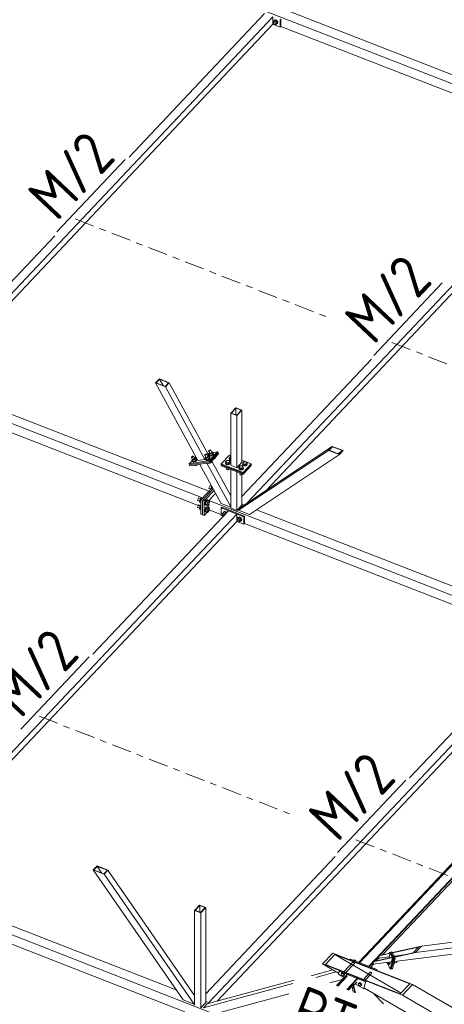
# Model space of a CAD drawing. Header units: millimetres. Extents: x -681 to 506, y -45 to 794.
# Tile 248 of 256: x 183 to 222, y 322 to 412. Entities that reach past the tile are written whole.
import ezdxf

# ---------------------------------------------------------------- set-up
doc = ezdxf.new("R2010")
doc.units = ezdxf.units.MM
doc.header["$LTSCALE"] = 0.6
doc.linetypes.add('XKITLINE00', pattern=[0])
doc.linetypes.add('XKITLINE03', pattern=[6, 3, -1, 1, -1])
for name, color, linetype, lineweight in [('Bolt', 7, 'Continuous', 0), ('Part', 2, 'Continuous', 0), ('PartMark', 3, 'Continuous', 0), ('S-GRID', 1, 'Continuous', 0)]:
    doc.layers.add(name, color=color, linetype=linetype, lineweight=lineweight)
doc.styles.add('ISOCPEUR', font='ISOCPEUR.TTF')

msp = doc.modelspace()

# ---------------------------------------------------------------- linework, layer by layer
at = {"layer": 'Bolt', "color": 3, "linetype": 'XKITLINE00', "lineweight": 0}
for p, q in [((206.373, 411.547), (206.455, 411.643)), ((206.454, 411.649), (206.477, 411.719)), ((206.455, 411.643), (206.454, 411.649)), ((206.455, 411.643), (206.547, 411.74)), ((206.455, 411.643), (206.62, 411.579)), ((206.477, 411.719), (206.542, 411.751)), ((206.477, 411.719), (206.495, 411.737)), ((206.559, 411.77), (206.495, 411.737)), ((206.542, 411.751), (206.63, 411.738)), ((206.712, 411.676), (206.547, 411.74)), ((206.647, 411.756), (206.559, 411.77)), ((206.62, 411.579), (206.712, 411.676)), ((206.63, 411.738), (206.717, 411.683)), ((206.735, 411.701), (206.647, 411.756)), ((206.794, 411.517), (206.712, 411.676)), ((206.717, 411.683), (206.782, 411.6)), ((206.799, 411.618), (206.735, 411.701)), ((206.402, 411.49), (206.373, 411.547)), ((206.396, 411.471), (206.409, 411.509)), ((206.409, 411.424), (206.396, 411.471)), ((206.409, 411.509), (206.455, 411.558)), ((206.409, 411.509), (206.444, 411.526)), ((206.444, 411.379), (206.409, 411.424)), ((206.444, 411.526), (206.491, 411.519)), ((206.491, 411.349), (206.444, 411.379)), ((206.491, 411.519), (206.539, 411.489)), ((206.539, 411.342), (206.491, 411.349)), ((206.539, 411.489), (206.573, 411.445)), ((206.573, 411.359), (206.539, 411.342)), ((206.553, 411.349), (206.62, 411.323)), ((206.573, 411.445), (206.586, 411.397)), ((206.573, 411.359), (206.62, 411.408)), ((206.586, 411.397), (206.573, 411.359)), ((206.62, 411.579), (206.702, 411.419)), ((206.62, 411.323), (206.712, 411.421)), ((206.62, 411.323), (206.702, 411.419)), ((206.702, 411.419), (206.794, 411.517)), ((206.717, 411.41), (206.704, 411.412)), ((206.712, 411.421), (206.794, 411.517)), ((206.782, 411.443), (206.717, 411.41)), ((206.782, 411.6), (206.805, 411.512)), ((206.805, 411.512), (206.782, 411.443)), ((206.782, 411.443), (206.799, 411.461)), ((206.823, 411.53), (206.799, 411.618)), ((206.799, 411.461), (206.823, 411.53)), ((200.137, 371.978), (200.177, 372.01)), ((200.177, 372.01), (200.227, 372.037)), ((200.227, 372.037), (200.275, 372.052)), ((200.275, 372.052), (200.308, 372.05)), ((200.317, 372.033), (200.299, 372.004)), ((200.308, 372.05), (200.317, 372.033)), ((200.423, 371.839), (200.308, 372.05)), ((200.465, 372.315), (200.483, 372.344)), ((200.473, 372.298), (200.465, 372.315)), ((200.506, 372.296), (200.473, 372.298)), ((200.588, 372.086), (200.473, 372.298)), ((200.483, 372.344), (200.523, 372.376)), ((200.554, 372.311), (200.506, 372.296)), ((200.563, 372.132), (200.508, 372.073)), ((200.508, 372.073), (200.579, 372.04)), ((200.587, 371.926), (200.508, 372.073)), ((200.523, 372.376), (200.573, 372.403)), ((200.605, 372.338), (200.554, 372.311)), ((200.573, 372.403), (200.621, 372.418)), ((200.75, 372.113), (200.579, 372.04)), ((200.579, 372.04), (200.659, 371.893)), ((200.644, 372.37), (200.605, 372.338)), ((200.621, 372.418), (200.654, 372.417)), ((200.662, 372.399), (200.644, 372.37)), ((200.654, 372.417), (200.662, 372.399)), ((200.769, 372.205), (200.654, 372.417)), ((200.75, 372.24), (200.778, 372.252)), ((200.85, 372.219), (200.75, 372.113)), ((200.75, 372.113), (200.83, 371.966)), ((200.778, 372.252), (200.85, 372.219)), ((200.83, 371.966), (200.93, 372.072)), ((200.908, 372.023), (200.835, 371.964)), ((200.85, 372.219), (200.93, 372.072)), ((200.941, 372.077), (200.908, 372.023)), ((200.909, 372.11), (200.926, 372.109)), ((200.923, 371.996), (200.956, 372.049)), ((200.926, 372.109), (200.941, 372.077)), ((200.941, 372.081), (200.926, 372.109)), ((200.956, 372.049), (200.941, 372.081)), ((198.907, 371.75), (198.925, 371.779)), ((198.916, 371.732), (198.907, 371.75)), ((198.948, 371.731), (198.916, 371.732)), ((199.031, 371.521), (198.916, 371.732)), ((198.925, 371.779), (198.965, 371.811)), ((198.996, 371.746), (198.948, 371.731)), ((199.006, 371.567), (198.95, 371.508)), ((198.95, 371.508), (199.021, 371.475)), ((199.03, 371.361), (198.95, 371.508)), ((198.965, 371.811), (199.016, 371.838)), ((199.047, 371.773), (198.996, 371.746)), ((199.016, 371.838), (199.064, 371.853)), ((199.018, 371.356), (199.026, 371.368)), ((199.034, 371.324), (199.018, 371.356)), ((199.192, 371.548), (199.021, 371.475)), ((199.021, 371.475), (199.101, 371.328)), ((199.03, 371.361), (199.101, 371.328)), ((199.094, 371.321), (199.034, 371.324)), ((199.049, 371.296), (199.034, 371.324)), ((199.087, 371.805), (199.047, 371.773)), ((199.049, 371.296), (199.109, 371.293)), ((199.064, 371.853), (199.096, 371.851)), ((199.105, 371.834), (199.087, 371.805)), ((199.183, 371.348), (199.094, 371.321)), ((199.096, 371.851), (199.105, 371.834)), ((199.211, 371.64), (199.096, 371.851)), ((199.101, 371.328), (199.272, 371.401)), ((199.109, 371.293), (199.198, 371.32)), ((199.277, 371.398), (199.183, 371.348)), ((199.292, 371.653), (199.192, 371.548)), ((199.192, 371.548), (199.272, 371.401)), ((199.193, 371.674), (199.221, 371.686)), ((199.198, 371.32), (199.292, 371.371)), ((199.221, 371.686), (199.292, 371.653)), ((199.272, 371.401), (199.372, 371.506)), ((199.35, 371.458), (199.277, 371.398)), ((199.292, 371.653), (199.372, 371.506)), ((199.292, 371.371), (199.365, 371.431)), ((199.384, 371.511), (199.35, 371.458)), ((199.351, 371.544), (199.368, 371.544)), ((199.365, 371.431), (199.399, 371.484)), ((199.368, 371.544), (199.384, 371.511)), ((199.383, 371.516), (199.368, 371.544)), ((199.399, 371.484), (199.383, 371.516)), ((200.119, 371.949), (200.137, 371.978)), ((200.128, 371.931), (200.119, 371.949)), ((200.16, 371.93), (200.128, 371.931)), ((200.242, 371.72), (200.128, 371.931)), ((200.208, 371.945), (200.16, 371.93)), ((200.217, 371.766), (200.162, 371.707)), ((200.162, 371.707), (200.233, 371.674)), ((200.242, 371.56), (200.162, 371.707)), ((200.259, 371.972), (200.208, 371.945)), ((200.23, 371.555), (200.238, 371.567)), ((200.246, 371.522), (200.23, 371.555)), ((200.404, 371.746), (200.233, 371.674)), ((200.233, 371.674), (200.313, 371.527)), ((200.242, 371.56), (200.313, 371.527)), ((200.306, 371.519), (200.246, 371.522)), ((200.261, 371.495), (200.246, 371.522)), ((200.299, 372.004), (200.259, 371.972)), ((200.261, 371.495), (200.321, 371.492)), ((200.395, 371.547), (200.306, 371.519)), ((200.313, 371.527), (200.484, 371.599)), ((200.321, 371.492), (200.41, 371.519)), ((200.489, 371.597), (200.395, 371.547)), ((200.404, 371.873), (200.433, 371.885)), ((200.504, 371.852), (200.404, 371.746)), ((200.404, 371.746), (200.484, 371.599)), ((200.41, 371.519), (200.504, 371.57)), ((200.434, 371.206), (200.424, 371.224)), ((200.433, 371.885), (200.504, 371.852)), ((200.434, 371.206), (200.505, 371.173)), ((200.505, 371.173), (200.473, 371.232)), ((200.484, 371.599), (200.584, 371.705)), ((200.562, 371.657), (200.489, 371.597)), ((200.504, 371.852), (200.584, 371.705)), ((200.504, 371.57), (200.577, 371.629)), ((200.505, 371.173), (200.676, 371.246)), ((200.595, 371.71), (200.562, 371.657)), ((200.563, 371.743), (200.58, 371.743)), ((200.576, 371.921), (200.583, 371.933)), ((200.591, 371.889), (200.576, 371.921)), ((200.577, 371.629), (200.61, 371.683)), ((200.58, 371.743), (200.595, 371.71)), ((200.595, 371.715), (200.58, 371.743)), ((200.587, 371.926), (200.659, 371.893)), ((200.652, 371.886), (200.591, 371.889)), ((200.606, 371.861), (200.591, 371.889)), ((200.61, 371.683), (200.595, 371.715)), ((200.606, 371.861), (200.667, 371.858)), ((200.741, 371.913), (200.652, 371.886)), ((200.659, 371.893), (200.83, 371.966)), ((200.676, 371.246), (200.661, 371.273)), ((200.667, 371.858), (200.756, 371.886)), ((200.676, 371.246), (200.776, 371.351)), ((200.835, 371.964), (200.741, 371.913)), ((200.756, 371.886), (200.85, 371.936)), ((200.776, 371.351), (200.761, 371.379)), ((200.85, 371.936), (200.923, 371.996)), ((200.953, 371.583), (201.022, 371.612)), ((201.022, 371.612), (201.007, 371.64)), ((201.022, 371.612), (201.122, 371.718)), ((201.122, 371.718), (201.107, 371.746)), ((202.022, 371.24), (202.035, 371.268)), ((202.047, 371.173), (202.022, 371.24)), ((202.022, 371.214), (202.022, 371.24)), ((202.022, 371.214), (202.047, 371.148)), ((202.035, 371.346), (202.135, 371.451)), ((202.035, 371.239), (202.035, 371.346)), ((202.128, 371.237), (202.035, 371.346)), ((202.035, 371.239), (202.128, 371.131)), ((202.121, 371.124), (202.047, 371.173)), ((202.047, 371.148), (202.121, 371.098)), ((202.223, 371.105), (202.121, 371.124)), ((202.128, 371.131), (202.128, 371.237)), ((202.32, 371.235), (202.128, 371.237)), ((202.128, 371.131), (202.32, 371.128)), ((202.135, 371.451), (202.327, 371.449)), ((202.326, 371.121), (202.223, 371.105)), ((202.42, 371.34), (202.32, 371.235)), ((202.32, 371.128), (202.32, 371.235)), ((202.32, 371.128), (202.42, 371.234)), ((202.403, 371.168), (202.326, 371.121)), ((202.326, 371.095), (202.403, 371.143)), ((202.327, 371.449), (202.42, 371.34)), ((202.368, 371.606), (202.381, 371.635)), ((202.393, 371.539), (202.368, 371.606)), ((202.368, 371.58), (202.368, 371.606)), ((202.368, 371.58), (202.393, 371.514)), ((202.381, 371.712), (202.481, 371.818)), ((202.381, 371.606), (202.381, 371.712)), ((202.473, 371.604), (202.381, 371.712)), ((202.473, 371.497), (202.381, 371.606)), ((202.467, 371.49), (202.393, 371.539)), ((202.393, 371.514), (202.467, 371.465)), ((202.433, 371.234), (202.403, 371.168)), ((202.403, 371.143), (202.433, 371.208)), ((202.42, 371.234), (202.42, 371.34)), ((202.42, 371.268), (202.433, 371.234)), ((202.433, 371.208), (202.433, 371.234)), ((202.502, 371.483), (202.467, 371.49)), ((202.467, 371.465), (202.502, 371.458)), ((202.473, 371.497), (202.473, 371.604)), ((202.502, 371.603), (202.473, 371.604)), ((202.502, 371.497), (202.473, 371.497)), ((202.481, 371.818), (202.502, 371.818)), ((203.603, 371.124), (203.616, 371.153)), ((203.628, 371.058), (203.603, 371.124)), ((203.603, 371.099), (203.603, 371.124)), ((203.616, 371.23), (203.715, 371.336)), ((203.616, 371.124), (203.616, 371.23)), ((203.708, 371.122), (203.616, 371.23)), ((203.616, 371.124), (203.708, 371.016)), ((203.708, 371.016), (203.708, 371.122)), ((203.901, 371.119), (203.708, 371.122)), ((203.715, 371.336), (203.908, 371.333)), ((204, 371.225), (203.901, 371.119)), ((203.901, 371.013), (204, 371.119)), ((203.901, 371.013), (203.901, 371.119)), ((203.908, 371.333), (204, 371.225)), ((204.014, 371.118), (203.984, 371.053)), ((204, 371.119), (204, 371.225)), ((204, 371.153), (204.014, 371.118)), ((204.014, 371.093), (204.014, 371.118)), ((199.222, 371.007), (199.213, 371.025)), ((199.222, 371.007), (199.293, 370.974)), ((199.293, 370.974), (199.261, 371.033)), ((199.293, 370.974), (199.464, 371.047)), ((199.464, 371.047), (199.455, 371.065)), ((199.464, 371.047), (199.486, 371.07)), ((202.128, 370.773), (202.11, 370.794)), ((202.116, 370.685), (202.116, 370.787)), ((202.116, 370.685), (202.13, 370.649)), ((202.121, 371.098), (202.223, 371.079)), ((202.128, 370.773), (202.128, 370.787)), ((202.165, 370.773), (202.128, 370.773)), ((202.13, 370.649), (202.17, 370.622)), ((202.17, 370.622), (202.225, 370.612)), ((202.223, 371.079), (202.326, 371.095)), ((202.225, 370.612), (202.281, 370.621)), ((202.281, 370.621), (202.322, 370.646)), ((202.322, 370.646), (202.338, 370.682)), ((202.338, 370.682), (202.338, 370.705)), ((203.257, 370.758), (203.27, 370.787)), ((203.282, 370.691), (203.257, 370.758)), ((203.257, 370.732), (203.257, 370.758)), ((203.257, 370.732), (203.282, 370.666)), ((203.27, 370.864), (203.37, 370.97)), ((203.27, 370.758), (203.27, 370.864)), ((203.362, 370.756), (203.27, 370.864)), ((203.27, 370.758), (203.362, 370.649)), ((203.356, 370.642), (203.282, 370.691)), ((203.282, 370.666), (203.356, 370.616)), ((203.362, 370.292), (203.344, 370.313)), ((203.351, 370.203), (203.351, 370.305)), ((203.458, 370.623), (203.356, 370.642)), ((203.356, 370.616), (203.458, 370.597)), ((203.362, 370.649), (203.362, 370.756)), ((203.555, 370.753), (203.362, 370.756)), ((203.362, 370.649), (203.555, 370.647)), ((203.362, 370.292), (203.362, 370.306)), ((203.4, 370.291), (203.362, 370.292)), ((203.37, 370.97), (203.562, 370.967)), ((203.561, 370.639), (203.458, 370.623)), ((203.458, 370.597), (203.561, 370.614)), ((203.655, 370.859), (203.555, 370.753)), ((203.555, 370.647), (203.555, 370.753)), ((203.555, 370.647), (203.655, 370.752)), ((203.638, 370.686), (203.561, 370.639)), ((203.561, 370.614), (203.638, 370.661)), ((203.562, 370.967), (203.655, 370.859)), ((203.573, 370.2), (203.573, 370.223)), ((203.603, 371.099), (203.628, 371.032)), ((203.701, 371.008), (203.628, 371.058)), ((203.628, 371.032), (203.701, 370.983)), ((203.668, 370.752), (203.638, 370.686)), ((203.638, 370.661), (203.668, 370.727)), ((203.655, 370.752), (203.655, 370.859)), ((203.655, 370.787), (203.668, 370.752)), ((203.668, 370.727), (203.668, 370.752)), ((203.804, 370.989), (203.701, 371.008)), ((203.701, 370.983), (203.804, 370.964)), ((203.708, 371.016), (203.901, 371.013)), ((203.907, 371.005), (203.804, 370.989)), ((203.804, 370.964), (203.907, 370.98)), ((203.984, 371.053), (203.907, 371.005)), ((203.907, 370.98), (203.984, 371.027)), ((203.984, 371.027), (204.014, 371.093)), ((203.351, 370.203), (203.365, 370.167)), ((203.365, 370.167), (203.405, 370.141)), ((203.405, 370.141), (203.46, 370.13)), ((203.46, 370.13), (203.516, 370.139)), ((203.516, 370.139), (203.557, 370.165)), ((203.557, 370.165), (203.573, 370.2)), ((200.525, 368.995), (200.516, 368.934)), ((200.516, 368.934), (200.525, 368.893)), ((200.551, 369.06), (200.525, 368.995)), ((200.525, 368.893), (200.551, 368.883)), ((200.585, 369.11), (200.551, 369.06)), ((200.551, 368.883), (200.551, 368.883)), ((200.551, 368.883), (200.692, 368.828)), ((200.62, 369.133), (200.585, 369.11)), ((200.62, 369.133), (200.794, 369.065)), ((200.693, 368.829), (200.744, 369.012)), ((200.744, 369.012), (200.796, 369.067)), ((200.744, 369.012), (200.833, 368.977)), ((199.488, 367.896), (199.478, 367.835)), ((199.478, 367.835), (199.488, 367.794)), ((199.513, 367.96), (199.488, 367.896)), ((199.488, 367.794), (199.513, 367.784)), ((199.548, 368.011), (199.513, 367.96)), ((199.513, 367.784), (199.514, 367.784)), ((199.513, 367.784), (199.655, 367.728)), ((199.582, 368.034), (199.548, 368.011)), ((199.582, 368.034), (199.756, 367.966)), ((199.706, 367.913), (199.646, 367.697)), ((199.646, 367.697), (199.706, 367.607)), ((199.646, 367.697), (199.783, 367.643)), ((199.826, 368.04), (199.706, 367.913)), ((199.706, 367.913), (199.795, 367.878)), ((199.706, 367.607), (199.783, 367.577)), ((199.826, 368.04), (199.915, 368.005)), ((200.16, 367.604), (200.143, 367.493)), ((200.206, 367.722), (200.16, 367.604)), ((200.181, 367.478), (200.198, 367.59)), ((200.248, 367.702), (200.188, 367.485)), ((200.198, 367.59), (200.244, 367.707)), ((200.27, 367.814), (200.206, 367.722)), ((200.244, 367.707), (200.308, 367.799)), ((200.367, 367.829), (200.248, 367.702)), ((200.248, 367.702), (200.39, 367.646)), ((200.333, 367.856), (200.27, 367.814)), ((200.308, 367.799), (200.371, 367.842)), ((200.33, 367.43), (200.39, 367.646)), ((200.333, 367.856), (200.371, 367.842)), ((200.367, 367.829), (200.51, 367.773)), ((200.371, 367.842), (200.417, 367.822)), ((200.39, 367.646), (200.51, 367.773)), ((200.417, 367.822), (200.42, 367.808)), ((200.51, 367.773), (200.57, 367.684)), ((200.57, 367.684), (200.51, 367.467)), ((199.488, 367.258), (199.478, 367.197)), ((199.478, 367.197), (199.488, 367.156)), ((199.513, 367.322), (199.488, 367.258)), ((199.488, 367.156), (199.513, 367.145)), ((199.548, 367.372), (199.513, 367.322)), ((199.513, 367.145), (199.514, 367.146)), ((199.513, 367.145), (199.655, 367.09)), ((199.582, 367.395), (199.548, 367.372)), ((199.582, 367.395), (199.756, 367.328)), ((199.706, 367.275), (199.646, 367.058)), ((199.646, 367.058), (199.706, 366.968)), ((199.646, 367.058), (199.783, 367.005)), ((199.783, 367.356), (199.706, 367.275)), ((199.706, 367.275), (199.783, 367.245)), ((199.706, 366.968), (199.783, 366.939)), ((200.143, 367.493), (200.16, 367.417)), ((200.16, 366.966), (200.143, 366.854)), ((200.143, 366.854), (200.16, 366.779)), ((200.16, 367.417), (200.206, 367.398)), ((200.206, 367.084), (200.16, 366.966)), ((200.16, 366.779), (200.206, 366.759)), ((200.198, 367.402), (200.181, 367.478)), ((200.181, 366.84), (200.198, 366.951)), ((200.198, 366.764), (200.181, 366.84)), ((200.188, 367.485), (200.248, 367.396)), ((200.188, 367.485), (200.33, 367.43)), ((200.248, 367.064), (200.188, 366.847)), ((200.188, 366.847), (200.248, 366.757)), ((200.188, 366.847), (200.33, 366.791)), ((200.244, 367.383), (200.198, 367.402)), ((200.198, 366.951), (200.244, 367.069)), ((200.244, 366.745), (200.198, 366.764)), ((200.206, 367.398), (200.207, 367.398)), ((200.206, 367.398), (200.244, 367.383)), ((200.27, 367.176), (200.206, 367.084)), ((200.206, 366.759), (200.207, 366.76)), ((200.206, 366.759), (200.244, 366.745)), ((200.257, 367.392), (200.244, 367.383)), ((200.244, 367.069), (200.308, 367.161)), ((200.257, 366.753), (200.244, 366.745)), ((200.248, 367.396), (200.39, 367.34)), ((200.367, 367.191), (200.248, 367.064)), ((200.248, 367.064), (200.39, 367.008)), ((200.248, 366.757), (200.39, 366.702)), ((200.333, 367.218), (200.27, 367.176)), ((200.308, 367.161), (200.371, 367.203)), ((200.39, 367.34), (200.33, 367.43)), ((200.33, 366.791), (200.39, 367.008)), ((200.39, 366.702), (200.33, 366.791)), ((200.333, 367.218), (200.371, 367.203)), ((200.367, 367.191), (200.51, 367.135)), ((200.371, 367.203), (200.417, 367.184)), ((200.51, 367.467), (200.39, 367.34)), ((200.39, 367.008), (200.51, 367.135)), ((200.51, 366.829), (200.39, 366.702)), ((200.417, 367.184), (200.42, 367.17)), ((200.51, 367.135), (200.57, 367.045)), ((200.57, 367.045), (200.51, 366.829)), ((201.736, 366.572), (201.818, 366.668)), ((201.817, 366.675), (201.84, 366.744)), ((201.818, 366.668), (201.817, 366.675)), ((201.818, 366.668), (201.91, 366.766)), ((201.983, 366.604), (201.818, 366.668)), ((201.84, 366.744), (201.905, 366.777)), ((201.84, 366.744), (201.858, 366.762)), ((201.922, 366.795), (201.858, 366.762)), ((201.905, 366.777), (201.992, 366.763)), ((202.075, 366.702), (201.91, 366.766)), ((202.01, 366.782), (201.922, 366.795)), ((201.983, 366.604), (202.075, 366.702)), ((202.01, 366.551), (201.983, 366.604)), ((201.992, 366.763), (202.08, 366.708)), ((202.098, 366.726), (202.01, 366.782)), ((202.102, 366.649), (202.075, 366.702)), ((202.08, 366.708), (202.115, 366.663)), ((202.132, 366.682), (202.098, 366.726)), ((201.765, 366.515), (201.736, 366.572)), ((201.759, 366.497), (201.772, 366.534)), ((201.772, 366.449), (201.759, 366.497)), ((201.772, 366.534), (201.818, 366.583)), ((201.772, 366.534), (201.807, 366.552)), ((201.807, 366.404), (201.772, 366.449)), ((201.807, 366.552), (201.854, 366.545)), ((201.847, 366.379), (201.807, 366.404)), ((201.854, 366.545), (201.902, 366.515)), ((201.902, 366.515), (201.935, 366.472)), ((203.066, 366.054), (203.148, 366.149)), ((203.095, 365.996), (203.066, 366.054)), ((203.089, 365.978), (203.102, 366.015)), ((203.102, 365.93), (203.089, 365.978)), ((203.102, 366.015), (203.148, 366.064)), ((203.102, 366.015), (203.137, 366.033)), ((203.137, 365.886), (203.102, 365.93)), ((203.137, 366.033), (203.184, 366.026)), ((203.184, 365.856), (203.137, 365.886)), ((203.147, 366.156), (203.17, 366.225)), ((203.148, 366.15), (203.147, 366.156)), ((203.148, 366.149), (203.24, 366.247)), ((203.148, 366.149), (203.312, 366.085)), ((203.17, 366.225), (203.234, 366.258)), ((203.17, 366.225), (203.187, 366.244)), ((203.184, 366.026), (203.232, 365.996)), ((203.232, 365.849), (203.184, 365.856)), ((203.252, 366.276), (203.187, 366.244)), ((203.232, 365.996), (203.266, 365.951)), ((203.266, 365.866), (203.232, 365.849)), ((203.234, 366.258), (203.322, 366.245)), ((203.405, 366.183), (203.24, 366.247)), ((203.246, 365.856), (203.312, 365.83)), ((203.34, 366.263), (203.252, 366.276)), ((203.266, 365.951), (203.279, 365.904)), ((203.266, 365.866), (203.312, 365.915)), ((203.279, 365.904), (203.266, 365.866)), ((203.312, 366.085), (203.405, 366.183)), ((203.312, 366.085), (203.395, 365.925)), ((203.312, 365.83), (203.405, 365.928)), ((203.312, 365.83), (203.395, 365.925)), ((203.322, 366.245), (203.41, 366.189)), ((203.428, 366.208), (203.34, 366.263)), ((203.395, 365.925), (203.487, 366.023)), ((203.41, 365.917), (203.396, 365.919)), ((203.487, 366.023), (203.405, 366.183)), ((203.405, 365.928), (203.487, 366.023)), ((203.41, 366.189), (203.475, 366.107)), ((203.475, 365.949), (203.41, 365.917)), ((203.492, 366.125), (203.428, 366.208)), ((203.475, 366.107), (203.498, 366.019)), ((203.498, 366.019), (203.475, 365.949)), ((203.475, 365.949), (203.492, 365.968)), ((203.515, 366.037), (203.492, 366.125)), ((203.492, 365.968), (203.515, 366.037)), ((212.852, 324.679), (213.675, 325.55)), ((213.028, 324.61), (213.788, 325.415)), ((213.647, 325.521), (213.648, 325.531)), ((213.648, 325.531), (213.657, 325.55)), ((213.657, 325.55), (213.674, 325.562)), ((213.674, 325.562), (213.696, 325.566)), ((213.696, 325.566), (213.722, 325.562)), ((213.722, 325.562), (213.749, 325.55)), ((213.746, 325.709), (213.747, 325.71)), ((213.83, 325.76), (213.747, 325.71)), ((213.749, 325.55), (213.774, 325.532)), ((213.772, 325.699), (213.83, 325.76)), ((213.772, 325.699), (213.805, 325.686)), ((213.774, 325.532), (213.795, 325.509)), ((213.788, 325.403), (213.774, 325.4)), ((213.805, 325.415), (213.788, 325.403)), ((213.795, 325.509), (213.809, 325.483)), ((213.805, 325.686), (213.863, 325.747)), ((213.815, 325.434), (213.805, 325.415)), ((213.809, 325.483), (213.816, 325.457)), ((213.816, 325.457), (213.815, 325.434)), ((213.863, 325.747), (213.83, 325.76)), ((213.863, 325.747), (213.964, 325.689)), ((213.964, 325.689), (213.919, 325.642)), ((213.987, 325.615), (213.964, 325.689)), ((216.81, 325.491), (216.81, 325.528)), ((216.871, 325.352), (216.81, 325.491)), ((216.932, 325.396), (216.871, 325.352)), ((216.871, 325.352), (217.001, 325.369)), ((216.932, 325.396), (216.931, 325.544)), ((216.932, 325.396), (217.061, 325.412)), ((217.001, 325.356), (216.993, 325.368)), ((217.001, 325.369), (217.061, 325.412)), ((217.038, 325.353), (217.001, 325.356)), ((217.065, 325.403), (217.038, 325.353)), ((217.038, 325.353), (217.069, 325.357)), ((217.061, 325.412), (217.06, 325.56)), ((217.075, 325.493), (217.065, 325.403)), ((217.068, 325.561), (217.075, 325.493)), ((217.069, 325.357), (217.096, 325.407)), ((217.096, 325.407), (217.106, 325.497)), ((217.106, 325.497), (217.099, 325.565)), ((217.422, 325.422), (217.435, 325.424)), ((217.431, 325.459), (217.496, 325.467)), ((217.435, 325.424), (217.496, 325.467)), ((217.496, 325.467), (217.495, 325.615)), ((217.495, 325.504), (217.693, 325.53)), ((217.693, 325.53), (217.707, 325.557)), ((217.707, 325.557), (217.713, 325.605)), ((217.713, 325.605), (217.709, 325.643)), ((212.594, 324.489), (212.652, 324.55)), ((212.677, 324.539), (212.594, 324.489)), ((212.635, 324.361), (212.594, 324.489)), ((212.764, 324.286), (212.635, 324.361)), ((212.735, 324.6), (212.652, 324.55)), ((212.735, 324.6), (212.677, 324.539)), ((212.677, 324.539), (212.71, 324.526)), ((212.71, 324.526), (212.768, 324.587)), ((212.71, 324.526), (212.811, 324.468)), ((212.768, 324.587), (212.735, 324.6)), ((212.852, 324.34), (212.764, 324.286)), ((212.768, 324.587), (212.869, 324.529)), ((212.869, 324.529), (212.811, 324.468)), ((212.811, 324.468), (212.852, 324.34)), ((212.852, 324.34), (212.909, 324.401)), ((212.909, 324.401), (212.869, 324.529)), ((214.64, 323.982), (215.254, 324.633)), ((214.815, 323.913), (215.367, 324.498)), ((215.227, 324.614), (215.237, 324.633)), ((215.227, 324.604), (215.227, 324.614)), ((215.237, 324.633), (215.254, 324.645)), ((215.254, 324.645), (215.276, 324.649)), ((215.276, 324.649), (215.302, 324.645)), ((215.302, 324.645), (215.329, 324.633)), ((215.329, 324.633), (215.354, 324.615)), ((215.354, 324.615), (215.374, 324.592)), ((215.368, 324.486), (215.354, 324.484)), ((215.385, 324.498), (215.368, 324.486)), ((215.374, 324.592), (215.389, 324.566)), ((215.394, 324.517), (215.385, 324.498)), ((215.389, 324.566), (215.396, 324.54)), ((215.396, 324.54), (215.394, 324.517)), ((214.231, 323.633), (214.174, 323.572)), ((214.174, 323.572), (214.262, 323.625)), ((214.174, 323.572), (214.214, 323.444)), ((214.343, 323.369), (214.214, 323.444)), ((214.319, 323.686), (214.231, 323.633)), ((214.262, 323.625), (214.319, 323.686)), ((214.262, 323.625), (214.39, 323.551)), ((214.448, 323.612), (214.319, 323.686)), ((214.431, 323.423), (214.343, 323.369)), ((214.39, 323.551), (214.448, 323.612)), ((214.39, 323.551), (214.431, 323.423)), ((214.431, 323.423), (214.489, 323.484)), ((214.489, 323.484), (214.448, 323.612))]:
    msp.add_line(p, q, dxfattribs=at)
at = {"layer": 'Part', "color": 2, "linetype": 'XKITLINE00', "lineweight": 0}
for p, q in [((148.852, 434.736), (232.215, 402.22)), ((207.829, 412.568), (232.792, 402.831)), ((206.362, 412.051), (180.767, 384.938)), ((205.602, 412.347), (193.208, 399.219)), ((206.362, 411.37), (206.362, 412.051)), ((207.027, 411.791), (207.027, 411.11)), ((207.084, 411.171), (207.084, 411.852)), ((181.237, 384.755), (206.362, 411.37)), ((206.362, 411.37), (207.027, 411.11)), ((207.027, 411.11), (207.084, 411.171)), ((207.084, 411.171), (232.062, 401.429)), ((116.573, 400.543), (199.936, 368.027)), ((235.334, 400.75), (204.013, 367.573)), ((205.741, 368.721), (235.334, 400.069)), ((186.408, 392.015), (174.561, 379.466)), ((215.38, 380.715), (203.533, 368.166)), ((175.549, 378.375), (200.513, 368.638)), ((195.983, 378.919), (195.637, 378.553)), ((195.637, 378.553), (196.531, 378.205)), ((195.637, 378.553), (199.499, 371.452)), ((195.688, 378.558), (196, 378.888)), ((195.688, 378.558), (196.515, 378.236)), ((195.983, 378.919), (196.877, 378.571)), ((196, 378.888), (196.311, 378.315)), ((196.826, 378.566), (196, 378.888)), ((196.515, 378.236), (196.826, 378.566)), ((196.877, 378.571), (196.531, 378.205)), ((200.491, 371.925), (196.877, 378.571)), ((196.531, 378.205), (200.145, 371.558)), ((174.805, 376.979), (199.783, 367.236)), ((202.963, 376.28), (202.502, 375.792)), ((202.502, 375.792), (203.072, 375.57)), ((202.502, 375.792), (202.502, 371.02)), ((202.548, 375.799), (202.975, 376.251)), ((202.548, 375.799), (203.061, 375.599)), ((202.963, 376.28), (203.533, 376.058)), ((202.975, 376.251), (202.975, 375.633)), ((203.487, 376.051), (202.975, 376.251)), ((203.061, 375.599), (203.487, 376.051)), ((203.072, 375.57), (203.533, 376.058)), ((203.533, 376.058), (203.533, 371.287)), ((203.072, 375.57), (203.072, 370.798)), ((200.401, 372.091), (201.298, 372.238)), ((201.298, 372.238), (200.549, 371.444)), ((200.599, 371.352), (201.348, 372.146)), ((201.348, 372.146), (200.599, 371.352)), ((200.649, 371.26), (201.398, 372.054)), ((201.348, 372.146), (201.298, 372.238)), ((201.398, 372.054), (201.348, 372.146)), ((211.453, 372.384), (203.225, 366.912)), ((211.799, 372.75), (203.57, 367.278)), ((211.799, 372.75), (211.453, 372.384)), ((211.453, 372.384), (212.45, 371.995)), ((211.819, 372.718), (211.508, 372.388)), ((211.508, 372.388), (212.43, 372.028)), ((212.796, 372.362), (211.799, 372.75)), ((212.741, 372.358), (211.819, 372.718)), ((212.314, 372.074), (212.741, 372.358)), ((212.43, 372.028), (212.741, 372.358)), ((212.45, 371.995), (212.796, 372.362)), ((199.311, 371.797), (198.691, 371.139)), ((200.549, 371.444), (198.691, 371.139)), ((198.691, 371.139), (198.741, 371.047)), ((198.741, 371.047), (200.599, 371.352)), ((198.741, 371.047), (200.599, 371.352)), ((200.649, 371.26), (198.791, 370.956)), ((200.145, 371.558), (199.499, 371.452)), ((200.145, 371.558), (200.491, 371.925)), ((202.502, 367.224), (200.335, 371.209)), ((200.599, 371.352), (200.549, 371.444)), ((200.599, 371.352), (200.649, 371.26)), ((202.502, 368.226), (200.778, 371.397)), ((201.646, 371.146), (202.395, 371.939)), ((201.646, 371.146), (201.646, 371.06)), ((201.646, 371.146), (203.64, 370.368)), ((202.395, 371.939), (202.502, 371.898)), ((203.072, 370.798), (203.533, 371.287)), ((203.533, 371.495), (204.39, 371.161)), ((203.64, 370.368), (204.39, 371.161)), ((212.45, 371.995), (204.222, 366.523)), ((204.39, 371.161), (204.39, 371.076)), ((198.791, 370.956), (198.741, 371.047)), ((199.689, 371.103), (201.629, 367.534)), ((201.646, 371.06), (201.646, 370.975)), ((201.646, 371.06), (203.64, 370.282)), ((201.646, 371.06), (203.64, 370.282)), ((201.646, 370.975), (203.64, 370.197)), ((202.502, 371.02), (203.072, 370.798)), ((202.502, 367.11), (202.502, 370.641)), ((203.072, 366.888), (203.072, 370.419)), ((203.533, 367.376), (203.533, 370.239)), ((203.64, 370.282), (204.39, 371.076)), ((204.39, 371.076), (203.64, 370.282)), ((204.39, 370.991), (203.64, 370.197)), ((203.64, 370.282), (203.64, 370.368)), ((203.64, 370.197), (203.64, 370.282)), ((204.39, 371.076), (204.39, 370.991)), ((200.84, 368.985), (199.783, 367.865)), ((200.912, 368.854), (199.925, 367.809)), ((199.925, 367.809), (200.912, 368.854)), ((200.068, 367.754), (200.983, 368.723)), ((201.076, 368.418), (200.5, 367.807)), ((201.076, 368.418), (201.168, 368.382)), ((199.783, 367.865), (199.925, 367.809)), ((199.783, 366.546), (199.783, 367.865)), ((199.925, 367.809), (200.068, 367.754)), ((199.925, 366.49), (199.925, 367.809)), ((199.925, 367.809), (199.925, 366.49)), ((200.068, 367.754), (200.068, 366.435)), ((200.5, 367.807), (239.67, 352.529)), ((200.5, 367.807), (200.5, 366.956)), ((201.629, 367.534), (202.502, 367.194)), ((202.295, 366.854), (189.901, 353.725)), ((200.068, 366.435), (200.544, 366.939)), ((200.5, 366.956), (201.63, 366.516)), ((201.687, 367.174), (201.63, 367.113)), ((201.63, 367.113), (203.72, 366.298)), ((201.63, 366.432), (201.63, 367.113)), ((203.777, 366.359), (201.687, 367.174)), ((203.055, 366.557), (202.295, 366.854)), ((202.502, 367.11), (203.072, 366.888)), ((203.072, 366.888), (203.533, 367.376)), ((203.57, 367.278), (203.225, 366.912)), ((203.225, 366.912), (204.222, 366.523)), ((203.533, 367.46), (203.729, 367.383)), ((204.855, 366.944), (229.807, 357.212)), ((203.055, 366.557), (171.734, 333.38)), ((173.461, 334.529), (203.055, 365.876)), ((199.925, 366.49), (199.783, 366.546)), ((199.925, 366.49), (200.068, 366.435)), ((201.63, 366.432), (201.825, 366.356)), ((203.055, 365.876), (203.055, 366.557)), ((203.055, 365.876), (203.72, 365.617)), ((203.777, 366.359), (203.72, 366.298)), ((203.72, 366.298), (203.72, 365.617)), ((203.777, 365.678), (203.777, 366.359)), ((203.72, 365.617), (203.777, 365.678)), ((203.777, 365.678), (230.602, 355.215)), ((232.027, 355.257), (200.499, 321.86)), ((231.267, 355.553), (218.873, 342.425)), ((201.266, 321.991), (232.027, 354.576)), ((240.956, 352.541), (215.178, 325.234)), ((215.217, 325.219), (240.995, 352.526)), ((216.395, 326.241), (241.152, 352.465)), ((226.438, 338.513), (214.246, 325.598)), ((214.284, 325.583), (226.466, 338.486)), ((226.512, 338.442), (214.291, 325.497)), ((212.073, 335.221), (200.226, 322.672)), ((190.278, 334.361), (189.932, 333.995)), ((189.987, 333.999), (190.298, 334.328)), ((190.278, 334.361), (191.275, 333.972)), ((190.298, 334.328), (190.726, 333.71)), ((191.221, 333.969), (190.298, 334.328)), ((168.221, 333.615), (207.39, 318.336)), ((189.932, 333.995), (190.929, 333.606)), ((189.932, 333.995), (198.161, 322.104)), ((189.987, 333.999), (190.909, 333.639)), ((190.909, 333.639), (191.221, 333.969)), ((191.275, 333.972), (190.929, 333.606)), ((190.929, 333.606), (199.158, 321.715)), ((199.195, 322.527), (191.275, 333.972)), ((172.576, 332.751), (197.527, 323.019)), ((171.498, 331.485), (198.323, 321.022)), ((199.656, 330.787), (199.195, 330.298)), ((199.241, 330.306), (199.667, 330.758)), ((199.656, 330.787), (200.226, 330.565)), ((199.667, 330.758), (199.667, 330.139)), ((200.18, 330.557), (199.667, 330.758)), ((199.195, 330.298), (199.765, 330.076)), ((199.195, 330.298), (199.195, 321.617)), ((199.241, 330.306), (199.754, 330.106)), ((199.754, 330.106), (200.18, 330.557)), ((199.765, 330.076), (200.226, 330.565)), ((199.765, 330.076), (199.765, 321.394)), ((200.226, 330.565), (200.226, 321.883)), ((219.399, 326.442), (233.014, 328.171)), ((219.945, 327.02), (232.538, 328.62)), ((217.292, 326.438), (219.945, 327.02)), ((217.472, 325.612), (233.559, 327.656)), ((219.945, 327.02), (219.399, 326.442)), ((211.831, 326.372), (210.909, 325.395)), ((211.166, 325.337), (212.031, 326.252)), ((211.831, 326.372), (219.142, 323.521)), ((212.031, 326.252), (218.088, 322.736)), ((218.884, 323.579), (212.031, 326.252)), ((216.098, 326.152), (216.041, 325.937)), ((216.098, 326.152), (217.091, 326.371)), ((216.125, 326.181), (216.098, 326.152)), ((216.125, 326.181), (217.08, 326.391)), ((217.091, 326.371), (217.01, 326.06)), ((217.041, 326.459), (217.02, 326.378)), ((217.147, 326.482), (217.041, 326.459)), ((217.041, 326.459), (217.351, 325.915)), ((217.08, 326.391), (217.091, 326.371)), ((217.147, 326.482), (217.253, 326.506)), ((217.457, 325.939), (217.147, 326.482)), ((217.147, 326.482), (217.457, 325.939)), ((217.563, 325.962), (217.253, 326.506)), ((217.303, 326.417), (217.292, 326.438)), ((219.681, 326.94), (217.303, 326.417)), ((217.474, 326.119), (218.304, 326.224)), ((217.513, 326.05), (219.189, 326.419)), ((217.524, 326.03), (219.399, 326.442)), ((219.189, 326.419), (219.681, 326.94)), ((210.909, 325.395), (218.219, 322.544)), ((210.909, 325.395), (212.371, 324.547)), ((211.166, 325.337), (218.02, 322.663)), ((213.455, 325.823), (213.397, 325.762)), ((213.397, 325.762), (215.825, 324.815)), ((213.397, 325.762), (213.397, 325.761)), ((213.455, 325.823), (215.883, 324.876)), ((214.246, 325.598), (214.226, 325.522)), ((214.246, 325.598), (214.284, 325.583)), ((214.284, 325.583), (214.265, 325.507)), ((215.178, 325.234), (215.158, 325.159)), ((215.178, 325.234), (215.217, 325.219)), ((215.217, 325.219), (215.197, 325.143)), ((215.316, 325.097), (215.575, 325.371)), ((215.578, 325.602), (215.516, 325.364)), ((217.206, 325.579), (215.516, 325.364)), ((215.578, 325.602), (217.312, 325.983)), ((215.606, 325.631), (215.578, 325.602)), ((215.606, 325.631), (217.3, 326.004)), ((216.041, 325.937), (215.792, 325.672)), ((217.01, 326.06), (216.041, 325.937)), ((216.829, 325.531), (217.094, 324.932)), ((217.058, 325.95), (217.01, 326.06)), ((217.351, 325.915), (217.094, 324.932)), ((217.457, 325.939), (217.197, 324.945)), ((217.457, 325.939), (217.197, 324.945)), ((217.312, 325.983), (217.206, 325.579)), ((217.312, 325.983), (217.3, 326.004)), ((217.563, 325.962), (217.3, 324.958)), ((217.351, 325.915), (217.457, 325.939)), ((217.457, 325.939), (217.563, 325.962)), ((217.524, 326.03), (217.513, 326.05)), ((209.867, 324.324), (211.835, 324.858)), ((210.279, 324.163), (212.155, 324.672)), ((213.151, 324.438), (212.188, 323.419)), ((212.227, 323.404), (213.19, 324.423)), ((212.292, 323.378), (213.155, 324.293)), ((212.417, 324.724), (212.35, 324.464)), ((212.35, 324.464), (212.883, 324.155)), ((212.475, 324.785), (212.417, 324.724)), ((212.417, 324.724), (214.845, 323.777)), ((212.475, 324.785), (214.903, 323.838)), ((213.151, 324.438), (213.19, 324.423)), ((215.825, 324.815), (215.883, 324.876)), ((215.825, 324.815), (215.825, 324.814)), ((215.883, 324.876), (215.863, 324.8)), ((217.094, 324.932), (217.197, 324.945)), ((217.197, 324.945), (217.3, 324.958)), ((200.016, 321.38), (208.202, 323.6)), ((200.362, 321.746), (208.321, 323.905)), ((211.559, 323.664), (212.716, 323.978)), ((214.083, 324.075), (213.12, 323.055)), ((213.159, 323.04), (214.122, 324.06)), ((213.618, 323.369), (213.267, 322.998)), ((213.674, 323.585), (213.618, 323.369)), ((213.713, 322.824), (213.618, 323.369)), ((213.701, 323.614), (213.674, 323.585)), ((213.868, 322.763), (213.674, 323.585)), ((213.906, 322.749), (213.701, 323.614)), ((213.744, 323.433), (214.04, 323.745)), ((213.88, 323.576), (214.672, 323.116)), ((214.122, 324.06), (214.083, 324.075)), ((214.845, 323.777), (214.672, 323.116)), ((214.845, 323.777), (214.903, 323.838)), ((218.02, 322.663), (218.884, 323.579)), ((219.142, 323.521), (218.219, 322.544)), ((219.142, 323.521), (229.643, 317.424)), ((201.296, 320.881), (207.833, 322.654)), ((213.159, 323.04), (213.155, 323.035)), ((213.182, 323.064), (213.159, 323.04)), ((213.191, 323.028), (213.182, 323.064)), ((214.672, 323.116), (214.73, 323.177)), ((214.73, 323.177), (218.667, 320.892)), ((216.488, 321.741), (215.607, 322.668)), ((218.219, 322.544), (228.788, 316.408)), ((199.158, 321.715), (198.161, 322.104)), ((199.158, 321.715), (199.195, 321.754)), ((199.765, 321.394), (200.226, 321.883)), ((200.016, 321.38), (200.362, 321.746)), ((200.226, 321.966), (200.615, 321.815))]:
    msp.add_line(p, q, dxfattribs=at)
at = {"layer": 'PartMark', "color": 1, "linetype": 'XKITLINE00', "lineweight": 0}
for p, q in [((186.61, 392.375), (192.861, 398.996)), ((215.582, 381.074), (221.833, 387.696)), ((183.303, 346.881), (189.554, 353.503)), ((212.275, 335.581), (218.526, 342.202))]:
    msp.add_line(p, q, dxfattribs=at)
at = {"layer": 'S-GRID', "color": 1, "linetype": 'XKITLINE03', "lineweight": 0}
for p, q in [((188.279, 393.56), (211.275, 384.59)), ((217.251, 382.259), (240.247, 373.289)), ((184.971, 348.066), (207.968, 339.097)), ((213.943, 336.766), (233.11, 329.29))]:
    msp.add_line(p, q, dxfattribs=at)

# ---------------------------------------------------------------- texts
at = {"layer": 'PartMark', "color": 1, "style": 'ISOCPEUR', "width": 0.85}
for s, rotation, p in [('M/2', 46.65022, (186.585, 393.223)), ('M/2', 46.65022, (215.558, 381.922)), ('M/2', 46.65022, (183.278, 347.73)), ('M/2', 46.65022, (212.25, 336.429)), ('RT/4', -21.3083, (207.782, 319.771))]:
    msp.add_text(s, height=4, rotation=rotation, dxfattribs=at).set_placement(p)

doc.saveas('drawing.dxf')
